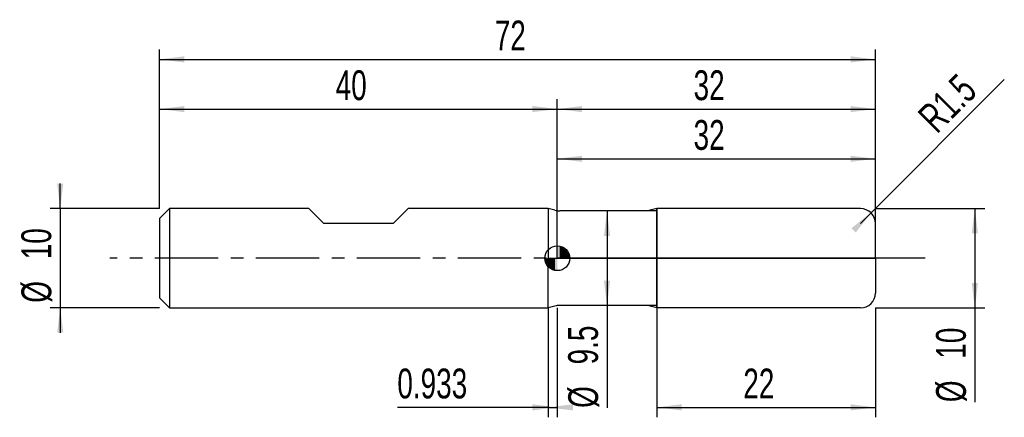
# Model space of a CAD drawing. Extents: x -14.1 to 85, y -16 to 24.
import ezdxf
from ezdxf.enums import TextEntityAlignment as Align

# ---------------------------------------------------------------- set-up
doc = ezdxf.new("R2010")
doc.units = 0
doc.linetypes.add('CENTER', pattern=[10.16, 6.35, -1.27, 1.27, -1.27])
doc.layers.get('0').update_dxf_attribs({"linetype": 'CONTINUOUS'})
for name, color, linetype in [('1', 4, 'CONTINUOUS'), ('2', 7, 'CONTINUOUS'), ('4', 2, 'CENTER'), ('CUT', 1, 'CONTINUOUS'), ('NOCUT', 7, 'CONTINUOUS'), ('SK1', 4, 'CONTINUOUS'), ('SK2', 7, 'CONTINUOUS'), ('SK4', 2, 'CENTER')]:
    doc.layers.add(name, color=color, linetype=linetype)
doc.dimstyles.new('SLDDIMSTYLE0', dxfattribs={"dimtxt": 3, "dimasz": 2.5, "dimexe": 0, "dimexo": 0.0625, "dimgap": 0.75, "dimtad": 1, "dimrnd": 1e-09, "dimzin": 12, "dimsah": 1, "dimcen": 0.09, "dimazin": 3, "dimtfac": 1, "dimtofl": 0, "dimtmove": 0, "dimatfit": 3})
doc.dimstyles.new('SLDDIMSTYLE1', dxfattribs={"dimtxt": 3, "dimasz": 2.5, "dimexe": 0, "dimexo": 0.0625, "dimgap": 0.75, "dimtad": 1, "dimrnd": 1e-09, "dimsah": 1, "dimcen": 0.09, "dimazin": 3, "dimtfac": 1, "dimtofl": 0, "dimtmove": 0, "dimatfit": 3})
doc.dimstyles.new('SLDDIMSTYLE2', dxfattribs={"dimtxt": 3, "dimasz": 2.5, "dimexe": 0, "dimexo": 0.0625, "dimgap": 0.75, "dimtad": 1, "dimrnd": 1e-09, "dimzin": 12, "dimsah": 1, "dimcen": 0, "dimazin": 3, "dimtfac": 1, "dimtofl": 0, "dimtmove": 0, "dimatfit": 3})
doc.dimstyles.new('SLDDIMSTYLE3', dxfattribs={"dimtxt": 3, "dimasz": 2.5, "dimexe": 0, "dimexo": 0.0625, "dimgap": 0.75, "dimtad": 1, "dimrnd": 1e-09, "dimzin": 12, "dimsah": 1, "dimcen": 0.09, "dimazin": 3, "dimtfac": 1, "dimtmove": 0, "dimatfit": 3})

# ---------------------------------------------------------------- blocks, each defined once
blk = doc.blocks.new('_D')
at = {"layer": '2'}
for p, q in [((50, -5), (50, -16)), ((72, -5), (72, -16)), ((50, -15), (72, -15))]:
    blk.add_line(p, q, dxfattribs=at)
for points in [[(50, -15), (52.5, -15.31), (52.5, -14.69)], [(72, -15), (69.5, -14.69), (69.5, -15.31)]]:
    blk.add_solid(points, dxfattribs=at)
at = {"layer": '2', "width": 0.7}
blk.add_text('22', height=3, dxfattribs=at).set_placement((58.708, -15), align=Align.BOTTOM_LEFT)
blk = doc.blocks.new('_D_1')
at = {"layer": '2'}
for p, q in [((72, 5), (83, 5)), ((82, 5), (82, -5)), ((72, -5), (83, -5)), ((82, -5), (82, -14.479))]:
    blk.add_line(p, q, dxfattribs=at)
for points in [[(82, 5), (81.69, 2.5), (82.31, 2.5)], [(82, -5), (82.31, -2.5), (81.69, -2.5)]]:
    blk.add_solid(points, dxfattribs=at)
at = {"layer": '2', "width": 0.7}
for s, p in [('10', (81.992, -10.105)), ('%%c', (82, -14.479))]:
    blk.add_text(s, height=3, rotation=90, dxfattribs=at).set_placement(p, align=Align.BOTTOM_LEFT)
blk = doc.blocks.new('_D_2')
at = {"layer": '2'}
for p, q in [((39.067, -5), (39.067, -16)), ((40, -5), (40, -16)), ((39.067, -15), (23.911, -15)), ((39.067, -15), (40, -15))]:
    blk.add_line(p, q, dxfattribs=at)
for points in [[(40, -15), (37.5, -14.69), (37.5, -15.31)], [(39.067, -15), (41.567, -15.31), (41.567, -14.69)]]:
    blk.add_solid(points, dxfattribs=at)
at = {"layer": '2', "width": 0.7}
blk.add_text('0.933', height=3, dxfattribs=at).set_placement((23.911, -15), align=Align.BOTTOM_LEFT)
blk = doc.blocks.new('_D_3')
at = {"layer": '2'}
for p, q in [((40, 4.75), (40, 11)), ((72, 4.75), (72, 11)), ((40, 10), (72, 10))]:
    blk.add_line(p, q, dxfattribs=at)
for points in [[(40, 10), (42.5, 9.69), (42.5, 10.31)], [(72, 10), (69.5, 10.31), (69.5, 9.69)]]:
    blk.add_solid(points, dxfattribs=at)
at = {"layer": '2', "width": 0.7}
blk.add_text('32', height=3, dxfattribs=at).set_placement((53.708, 10), align=Align.BOTTOM_LEFT)
blk = doc.blocks.new('_D_4')
at = {"layer": '2'}
for p, q in [((50, 4.75), (44, 4.75)), ((45, 4.75), (45, -4.75)), ((50, -4.75), (44, -4.75)), ((45, -4.75), (45, -15.052))]:
    blk.add_line(p, q, dxfattribs=at)
for points in [[(45, 4.75), (44.69, 2.25), (45.31, 2.25)], [(45, -4.75), (45.31, -2.25), (44.69, -2.25)]]:
    blk.add_solid(points, dxfattribs=at)
at = {"layer": '2', "width": 0.7}
for s, p in [('9.5', (44.992, -10.678)), ('%%c', (45, -15.052))]:
    blk.add_text(s, height=3, rotation=90, dxfattribs=at).set_placement(p, align=Align.BOTTOM_LEFT)
blk = doc.blocks.new('_D_5')
at = {"layer": '2'}
for q in [(84.964, 17.964), (70.5, 3.5)]:
    blk.add_line((71.561, 4.561), q, dxfattribs=at)
blk.add_solid([(71.561, 4.561), (69.574, 3.012), (70.012, 2.574)], dxfattribs=at)
at = {"layer": '2', "width": 0.7}
blk.add_text('R1.5', height=3, rotation=45, dxfattribs=at).set_placement((78.825, 11.793), align=Align.BOTTOM_LEFT)
blk = doc.blocks.new('_D_6')
at = {"layer": 'SK2'}
for p, q in [((0, 5), (0, 21)), ((72, 5), (72, 21)), ((0, 20), (72, 20))]:
    blk.add_line(p, q, dxfattribs=at)
for points in [[(0, 20), (2.5, 19.69), (2.5, 20.31)], [(72, 20), (69.5, 20.31), (69.5, 19.69)]]:
    blk.add_solid(points, dxfattribs=at)
at = {"layer": 'SK2', "width": 0.7}
blk.add_text('72', height=3, dxfattribs=at).set_placement((33.708, 20), align=Align.BOTTOM_LEFT)
blk = doc.blocks.new('_D_7')
at = {"layer": 'SK2'}
for p, q in [((0, 5), (0, 16)), ((40, 5), (40, 16)), ((0, 15), (40, 15))]:
    blk.add_line(p, q, dxfattribs=at)
for points in [[(0, 15), (2.5, 14.69), (2.5, 15.31)], [(40, 15), (37.5, 15.31), (37.5, 14.69)]]:
    blk.add_solid(points, dxfattribs=at)
at = {"layer": 'SK2', "width": 0.7}
blk.add_text('40', height=3, dxfattribs=at).set_placement((17.708, 15), align=Align.BOTTOM_LEFT)
blk = doc.blocks.new('_D_8')
at = {"layer": 'SK2'}
for p, q in [((40, 0), (40, 16)), ((72, 0), (72, 16)), ((40, 15), (72, 15))]:
    blk.add_line(p, q, dxfattribs=at)
for points in [[(40, 15), (42.5, 14.69), (42.5, 15.31)], [(72, 15), (69.5, 15.31), (69.5, 14.69)]]:
    blk.add_solid(points, dxfattribs=at)
at = {"layer": 'SK2', "width": 0.7}
blk.add_text('32', height=3, dxfattribs=at).set_placement((53.708, 15), align=Align.BOTTOM_LEFT)
blk = doc.blocks.new('_D_9')
at = {"layer": 'SK2'}
for p, q in [((-10, 5), (-10, 7.5)), ((0, 5), (-11, 5)), ((-10, 5), (-10, -5)), ((0, -5), (-11, -5)), ((-10, -5), (-10, -7.5))]:
    blk.add_line(p, q, dxfattribs=at)
for points in [[(-10, 5), (-9.69, 7.5), (-10.31, 7.5)], [(-10, -5), (-10.31, -7.5), (-9.69, -7.5)]]:
    blk.add_solid(points, dxfattribs=at)
at = {"layer": 'SK2', "width": 0.7}
for s, p in [('10', (-10.008, -0.105)), ('%%c', (-10, -4.479))]:
    blk.add_text(s, height=3, rotation=90, dxfattribs=at).set_placement(p, align=Align.BOTTOM_LEFT)
blk = doc.blocks.new('*U12')
at = {"color": 0, "linetype": 'CONTINUOUS'}
for points in [[(0, 0), (0, 1.25), (0.244, 0)], [(0.244, 0), (0, 1.25), (0.244, 1.226)], [(0.244, 0), (0.244, 1.226), (0.478, 0)], [(0.478, 0), (0.244, 1.226), (0.478, 1.155)], [(0.478, 0), (0.478, 1.155), (0.694, 0)], [(0.694, 0), (0.478, 1.155), (0.694, 1.039)], [(0.694, 0), (0.694, 1.039), (0.884, 0)], [(0.884, 0), (0.694, 1.039), (0.884, 0.884)], [(0.884, 0), (0.884, 0.884), (1.039, 0)], [(1.039, 0), (0.884, 0.884), (1.039, 0.694)], [(1.039, 0), (1.039, 0.694), (1.155, 0)], [(1.155, 0), (1.039, 0.694), (1.155, 0.478)], [(1.155, 0), (1.155, 0.478), (1.226, 0)], [(1.226, 0), (1.155, 0.478), (1.226, 0.244)], [(1.226, 0), (1.226, 0.244), (1.25, 0)]]:
    blk.add_solid(points, dxfattribs=at)
blk = doc.blocks.new('*U13')
at = {"color": 0, "linetype": 'CONTINUOUS'}
for points in [[(-1.231, -0.217), (-1.25, 0), (-1.231, 0)], [(-1.231, -0.217), (-1.231, 0), (-1.175, -0.428)], [(-1.175, -0.428), (-1.231, 0), (-1.175, 0)], [(-1.175, -0.428), (-1.175, 0), (-1.083, -0.625)], [(-1.083, -0.625), (-1.175, 0), (-1.083, 0)], [(-1.083, -0.625), (-1.083, 0), (-0.958, -0.803)], [(-0.958, -0.803), (-1.083, 0), (-0.958, 0)], [(-0.958, -0.803), (-0.958, 0), (-0.803, -0.958)], [(-0.803, -0.958), (-0.958, 0), (-0.803, 0)], [(-0.803, -0.958), (-0.803, 0), (-0.625, -1.083)], [(-0.625, -1.083), (-0.803, 0), (-0.625, 0)], [(-0.625, -1.083), (-0.625, 0), (-0.428, -1.175)], [(-0.428, -1.175), (-0.625, 0), (-0.428, 0)], [(-0.428, -1.175), (-0.428, 0), (-0.217, -1.231)], [(-0.217, -1.231), (-0.428, 0), (-0.217, 0)], [(-0.217, -1.231), (-0.217, 0), (0, -1.25)], [(0, -1.25), (-0.217, 0), (0, 0)]]:
    blk.add_solid(points, dxfattribs=at)
blk = doc.blocks.new('SW_DOWELSYMBOL_0')
at = {"layer": 'SK1', "color": 0}
blk.add_circle((0, 0), 1.25, dxfattribs=at)
at = {"color": 0, "linetype": 'CONTINUOUS'}
for name in ['*U12', '*U13']:
    blk.add_blockref(name, (0, 0), dxfattribs=at)

msp = doc.modelspace()

# ---------------------------------------------------------------- linework, layer by layer
at = {"layer": '1'}
for p, q in [((39.746, 4.818), (39.067, 5)), ((39.067, 5), (39.067, 0)), ((50, 5), (49.067, 4.75)), ((70.5, 5), (50, 5)), ((50, 5), (50, 0)), ((50, 0), (50, 5)), ((49.067, 4.75), (40.263, 4.75)), ((72, 0), (72, 3.5)), ((39.067, -5), (39.067, 0)), ((50, -5), (50, 0)), ((50, 0), (50, -5)), ((72, 0), (72, -3.5)), ((39.746, -4.818), (39.067, -5)), ((49.067, -4.75), (40.263, -4.75)), ((50, -5), (49.067, -4.75)), ((70.5, -5), (50, -5))]:
    msp.add_line(p, q, dxfattribs=at)
for centre, radius, start, end in [((70.5, 3.5), 1.5, 0, 90), ((40.263, 6.75), 2, 255, 270), ((70.5, -3.5), 1.5, 270, 0), ((40.263, -6.75), 2, 90, 105)]:
    msp.add_arc(centre, radius, start, end, dxfattribs=at)
at = {"layer": '4'}
msp.add_line((72, 0), (40, 0), dxfattribs=at)
at = {"layer": 'CUT'}
for p, q in [((70.5, 5), (50, 5)), ((50, 5), (50, 0)), ((72, 0), (72, 3.5)), ((50, 0), (72, 0))]:
    msp.add_line(p, q, dxfattribs=at)
msp.add_arc((70.5, 3.5), 1.5, 0, 90, dxfattribs=at)
at = {"layer": 'NOCUT'}
for p, q in [((39.746, 4.818), (39.067, 5)), ((39.067, 5), (39.067, 0)), ((50, 5), (49.067, 4.75)), ((50, 0), (50, 5)), ((49.067, 4.75), (40.263, 4.75)), ((39.067, 0), (50, 0))]:
    msp.add_line(p, q, dxfattribs=at)
msp.add_arc((40.263, 6.75), 2, 255, 270, dxfattribs=at)
at = {"layer": 'SK1'}
for p, q in [((1, 5), (0, 4)), ((15, 5), (1, 5)), ((1, 5), (1, -5)), ((16.5, 3.5), (15, 5)), ((25, 5), (23.5, 3.5)), ((39.067, 5), (25, 5)), ((0, 4), (0, 0)), ((23.5, 3.5), (16.5, 3.5)), ((0, 0), (0, -4)), ((0, -4), (1, -5)), ((1, -5), (39.067, -5))]:
    msp.add_line(p, q, dxfattribs=at)
msp.add_circle((40, 0), 1.25, dxfattribs=at)
at = {"layer": 'SK4'}
msp.add_line((77, 0), (-5, 0), dxfattribs=at)

# ---------------------------------------------------------------- block references
at = {"layer": 'SK1'}
msp.add_blockref('SW_DOWELSYMBOL_0', (40, 0), dxfattribs=at)

# ---------------------------------------------------------------- texts
at = {"layer": 'SK2', "width": 0.7}
msp.add_text('AP1', height=0.05, dxfattribs=at).set_placement((40, -0.018), align=Align.BOTTOM_LEFT)

# ---------------------------------------------------------------- dimensions: what is measured, and where the dimension line sits
at = {"layer": '2'}
dim = msp.add_radius_dim(center=(70.5, 3.5), mpoint=(71.561, 4.561), dimstyle='SLDDIMSTYLE2', dxfattribs=at)
dim.commit()
dim.dimension.update_dxf_attribs({"geometry": '_D_5', "text_midpoint": (82, 15), "dimtype": 164})
for base, p1, p2, dimstyle, picture, middle in [((72, 10), (40, 4.75), (72, 4.75), 'SLDDIMSTYLE0', '_D_3', (56, 10)), ((40, -15), (39.067, -5), (40, -5), 'SLDDIMSTYLE1', '_D_2', (29.067, -15)), ((72, -15), (50, -5), (72, -5), 'SLDDIMSTYLE0', '_D', (61, -15))]:
    dim = msp.add_linear_dim(base=base, p1=p1, p2=p2, dimstyle=dimstyle, dxfattribs=at)
    dim.commit()
    dim.dimension.update_dxf_attribs({"geometry": picture, "text_midpoint": middle, "dimtype": 160})
for base, p1, p2, picture, middle in [((82, -5), (72, 5), (72, -5), '_D_1', (82, -10)), ((45, -4.75), (50, 4.75), (50, -4.75), '_D_4', (45, -10))]:
    dim = msp.add_linear_dim(base=base, p1=p1, p2=p2, angle=90, text='%%c<>', dimstyle='SLDDIMSTYLE0', dxfattribs=at)
    dim.commit()
    dim.dimension.update_dxf_attribs({"geometry": picture, "text_midpoint": middle, "dimtype": 160})
at = {"layer": 'SK2'}
for base, p1, p2, picture, middle in [((72, 20), (0, 5), (72, 5), '_D_6', (36, 20)), ((40, 15), (0, 5), (40, 5), '_D_7', (20, 15)), ((72, 15), (40, 0), (72, 0), '_D_8', (56, 15))]:
    dim = msp.add_linear_dim(base=base, p1=p1, p2=p2, dimstyle='SLDDIMSTYLE0', dxfattribs=at)
    dim.commit()
    dim.dimension.update_dxf_attribs({"geometry": picture, "text_midpoint": middle, "dimtype": 160})
dim = msp.add_linear_dim(base=(-10, -5), p1=(0, 5), p2=(0, -5), angle=90, text='%%c<>', dimstyle='SLDDIMSTYLE3', dxfattribs=at)
dim.commit()
dim.dimension.update_dxf_attribs({"geometry": '_D_9', "text_midpoint": (-10, 0), "dimtype": 160})

doc.saveas('drawing.dxf')
